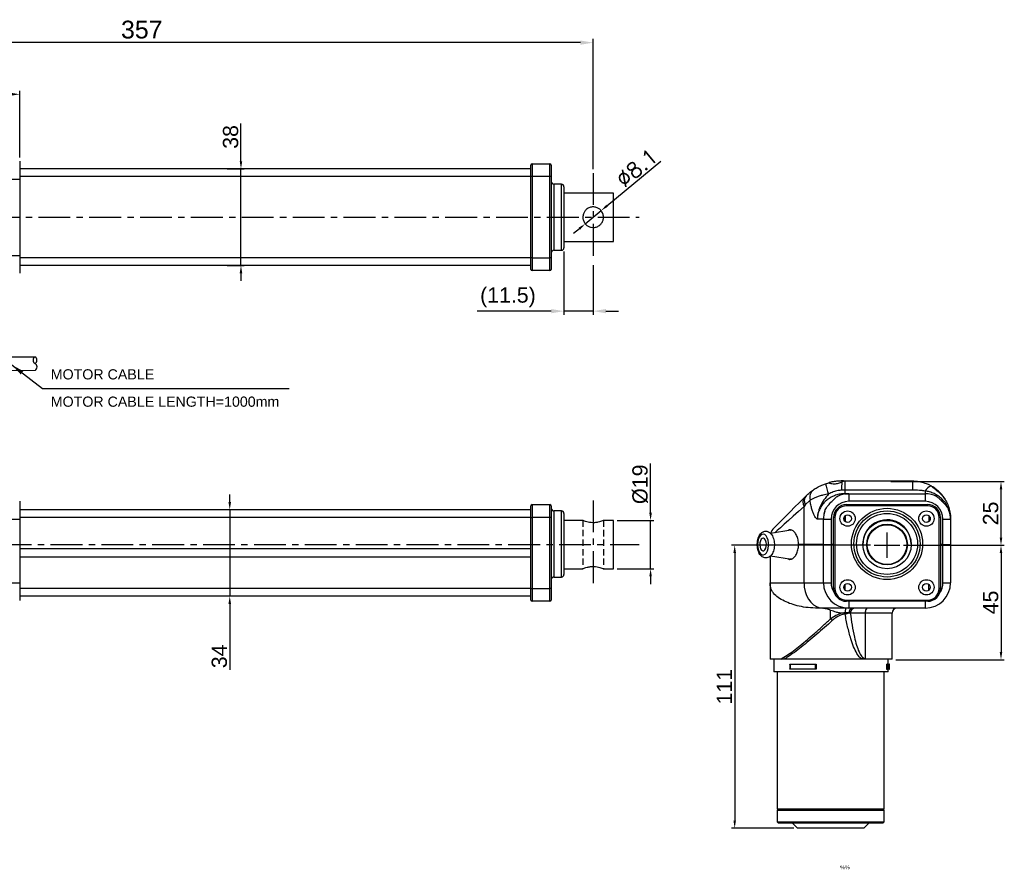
# Model space of a CAD drawing. Extents: x -901 to 3209, y -1525 to 2707.
# Tile 4 of 4: x -590 to -202, y -35 to 299. Entities that reach past the tile are written whole.
import ezdxf

# ---------------------------------------------------------------- set-up
doc = ezdxf.new("R2010")
doc.units = 0
doc.header["$LTSCALE"] = 10
doc.header["$MEASUREMENT"] = 0
doc.header["$PDMODE"] = 3
doc.linetypes.add('CENTER', pattern=[2, 1.25, -0.25, 0.25, -0.25])
doc.linetypes.add('HIDDEN', pattern=[0.375, 0.25, -0.125])
doc.layers.get('0').update_dxf_attribs({"linetype": 'CONTINUOUS'})
doc.layers.get('DEFPOINTS').update_dxf_attribs({"linetype": 'CONTINUOUS'})
for name, color, linetype in [('CE', 2, 'CENTER'), ('DIM', 4, 'CONTINUOUS'), ('DIM0', 4, 'CONTINUOUS'), ('HID', 1, 'HIDDEN')]:
    doc.layers.add(name, color=color, linetype=linetype)
doc.styles.add('CHINA', font='PMingLiU.ttf')
doc.styles.get("Standard").update_dxf_attribs({"font": 'ARIAL.TTF'})
doc.dimstyles.new('FU-2D', dxfattribs={"dimscale": 0, "dimtxt": 5, "dimasz": 5, "dimexe": 1.25, "dimexo": 0.625, "dimgap": 1, "dimtad": 1, "dimdec": 4, "dimtxsty": 'STANDARD', "dimcen": 2.5, "dimazin": 3, "dimtfac": 1, "dimtdec": 4, "dimtmove": 0, "dimatfit": 3, "dimtolj": 1, "dimtzin": 0})
doc.dimstyles.new('W_8', dxfattribs={"dimtxt": 8, "dimasz": 3, "dimexe": 3, "dimexo": 3, "dimgap": 2.5, "dimtad": 1, "dimdec": 3, "dimtxsty": 'STANDARD', "dimblk1": 'OPEN', "dimblk2": 'OPEN', "dimsah": 1, "dimcen": -2.5, "dimclrd": 256, "dimclre": 256, "dimclrt": 256, "dimazin": 3, "dimtfac": 0.8, "dimtmove": 0, "dimatfit": 3, "dimtolj": 1})

# ---------------------------------------------------------------- blocks, each defined once
blk = doc.blocks.new('*D27')
at = {"layer": 'DEFPOINTS', "color": 0}
for p in [(-589.7, 269.86), (-589.7, 243.53), (-699.7, 238.11)]:
    blk.add_point(p, dxfattribs=at)
at = {"layer": 'DIM', "color": 0}
for p, q in [((-699.7, 239.61), (-699.7, 271.16)), ((-589.7, 245.03), (-589.7, 271.16)), ((-696.7, 269.86), (-592.7, 269.86))]:
    blk.add_line(p, q, dxfattribs=at)
for points in [[(-696.7, 270.36), (-696.7, 269.36), (-699.7, 269.86)], [(-592.7, 270.36), (-592.7, 269.36), (-589.7, 269.86)]]:
    blk.add_solid(points, dxfattribs=at)
at = {"layer": 'DIM', "color": 0, "insert": (-644.7, 273.92), "char_height": 6, "attachment_point": 5}
blk.add_mtext('\\A1;110', dxfattribs=at)
blk = doc.blocks.new('*D31')
at = {"layer": 'DEFPOINTS', "color": 0}
for p in [(-509.57, 240.53), (-509.57, 202.53), (-502.68, 202.53)]:
    blk.add_point(p, dxfattribs=at)
at = {"layer": 'DIM', "color": 0}
for p, q in [((-502.68, 243.53), (-502.68, 258.39)), ((-508.07, 240.53), (-501.38, 240.53)), ((-502.68, 202.53), (-502.68, 240.53)), ((-508.07, 202.53), (-501.38, 202.53)), ((-502.68, 199.53), (-502.68, 196.53))]:
    blk.add_line(p, q, dxfattribs=at)
for points in [[(-503.18, 243.53), (-502.18, 243.53), (-502.68, 240.53)], [(-503.18, 199.53), (-502.18, 199.53), (-502.68, 202.53)]]:
    blk.add_solid(points, dxfattribs=at)
at = {"layer": 'DIM', "color": 0, "insert": (-506.75, 253.09), "char_height": 6, "attachment_point": 5, "rotation": 90}
blk.add_mtext('\\A1;38', dxfattribs=at)
blk = doc.blocks.new('*D32')
at = {"layer": 'DEFPOINTS', "color": 0}
for p in [(-356.18, 102.33), (-356.18, 83.33), (-341.6, 83.33)]:
    blk.add_point(p, dxfattribs=at)
at = {"layer": 'DIM', "color": 0}
for p, q in [((-341.6, 105.33), (-341.6, 124.72)), ((-354.68, 102.33), (-340.3, 102.33)), ((-341.6, 83.33), (-341.6, 102.33)), ((-354.68, 83.33), (-340.3, 83.33)), ((-341.6, 80.33), (-341.6, 77.33))]:
    blk.add_line(p, q, dxfattribs=at)
for points in [[(-342.1, 105.33), (-341.1, 105.33), (-341.6, 102.33)], [(-342.1, 80.33), (-341.1, 80.33), (-341.6, 83.33)]]:
    blk.add_solid(points, dxfattribs=at)
at = {"layer": 'DIM', "color": 0, "insert": (-345.67, 116.53), "char_height": 6, "attachment_point": 5, "rotation": 90}
blk.add_mtext('\\A1;{\\f????|b0|i0|c0|p54;%%c}19', dxfattribs=at)
blk = doc.blocks.new('*D35')
at = {"layer": 'DEFPOINTS', "color": 0}
for p in [(-361.06, 224.11), (-367.3, 218.94)]:
    blk.add_point(p, dxfattribs=at)
at = {"layer": 'DIM', "color": 0}
for p, q in [((-358.75, 226.02), (-337.52, 243.6)), ((-367.3, 218.94), (-361.06, 224.11)), ((-369.61, 217.03), (-371.92, 215.12))]:
    blk.add_line(p, q, dxfattribs=at)
for points in [[(-359.07, 226.41), (-358.43, 225.64), (-361.06, 224.11)], [(-369.93, 217.42), (-369.29, 216.65), (-367.3, 218.94)]]:
    blk.add_solid(points, dxfattribs=at)
at = {"layer": 'DIM', "color": 0, "insert": (-347.01, 240.94), "char_height": 6, "attachment_point": 5, "rotation": 39.6227}
blk.add_mtext('\\A1;{\\Ftxt,cns|c0;∅8.1}', dxfattribs=at)
blk = doc.blocks.new('*D36')
at = {"layer": 'DEFPOINTS', "color": 0}
for p in [(-489.18, 106.53), (-507.1, 72.53), (-489.18, 72.53)]:
    blk.add_point(p, dxfattribs=at)
at = {"layer": 'DIM', "color": 0}
for p, q in [((-507.1, 109.53), (-507.1, 112.53)), ((-490.68, 106.53), (-508.4, 106.53)), ((-507.1, 106.53), (-507.1, 72.53)), ((-490.68, 72.53), (-508.4, 72.53)), ((-507.1, 69.53), (-507.1, 43.6))]:
    blk.add_line(p, q, dxfattribs=at)
for points in [[(-507.6, 109.53), (-506.6, 109.53), (-507.1, 106.53)], [(-507.6, 69.53), (-506.6, 69.53), (-507.1, 72.53)]]:
    blk.add_solid(points, dxfattribs=at)
at = {"layer": 'DIM', "color": 0, "insert": (-511.17, 48.88), "char_height": 6, "attachment_point": 5, "rotation": 90}
blk.add_mtext('\\A1;34', dxfattribs=at)
blk = doc.blocks.new('*D43')
at = {"layer": 'DEFPOINTS', "color": 0}
for p in [(-243.62, 92.58), (-246.62, 47.58), (-203.8, 47.58)]:
    blk.add_point(p, dxfattribs=at)
at = {"layer": 'DIM', "color": 0}
for p, q in [((-242.12, 92.58), (-202.5, 92.58)), ((-203.8, 89.58), (-203.8, 50.58)), ((-245.12, 47.58), (-202.5, 47.58))]:
    blk.add_line(p, q, dxfattribs=at)
for points in [[(-204.3, 89.58), (-203.3, 89.58), (-203.8, 92.58)], [(-204.3, 50.58), (-203.3, 50.58), (-203.8, 47.58)]]:
    blk.add_solid(points, dxfattribs=at)
at = {"layer": 'DIM', "color": 0, "insert": (-207.85, 70.08), "char_height": 6, "attachment_point": 5, "rotation": 90}
blk.add_mtext('\\A1;45', dxfattribs=at)
blk = doc.blocks.new('*D44')
at = {"layer": 'DEFPOINTS', "color": 0}
for p in [(-253.62, 92.58), (-308.53, -18.67), (-283.77, -18.67)]:
    blk.add_point(p, dxfattribs=at)
at = {"layer": 'DIM', "color": 0}
for p, q in [((-255.12, 92.58), (-309.83, 92.58)), ((-308.53, 89.58), (-308.53, -15.67)), ((-285.27, -18.67), (-309.83, -18.67))]:
    blk.add_line(p, q, dxfattribs=at)
for points in [[(-309.03, 89.58), (-308.03, 89.58), (-308.53, 92.58)], [(-309.03, -15.67), (-308.03, -15.67), (-308.53, -18.67)]]:
    blk.add_solid(points, dxfattribs=at)
at = {"layer": 'DIM', "color": 0, "insert": (-312.55, 36.96), "char_height": 6, "attachment_point": 5, "rotation": 90}
blk.add_mtext('\\A1;111', dxfattribs=at)
blk = doc.blocks.new('*D45')
at = {"layer": 'DEFPOINTS', "color": 0}
for p in [(-248.62, 117.58), (-203.8, 117.58), (-243.62, 92.58)]:
    blk.add_point(p, dxfattribs=at)
at = {"layer": 'DIM', "color": 0}
for p, q in [((-247.12, 117.58), (-202.5, 117.58)), ((-203.8, 95.58), (-203.8, 114.58)), ((-242.12, 92.58), (-202.5, 92.58))]:
    blk.add_line(p, q, dxfattribs=at)
for points in [[(-204.3, 114.58), (-203.3, 114.58), (-203.8, 117.58)], [(-204.3, 95.58), (-203.3, 95.58), (-203.8, 92.58)]]:
    blk.add_solid(points, dxfattribs=at)
at = {"layer": 'DIM', "color": 0, "insert": (-207.86, 105.08), "char_height": 6, "attachment_point": 5, "rotation": 90}
blk.add_mtext('\\A1;25', dxfattribs=at)
blk = doc.blocks.new('*D46')
at = {"layer": 'DEFPOINTS', "color": 0}
for p in [(-721.18, 290.17), (-721.18, 238.9), (-364.18, 238.9)]:
    blk.add_point(p, dxfattribs=at)
at = {"layer": 'DIM', "color": 0}
for p, q in [((-721.18, 240.4), (-721.18, 291.67)), ((-364.18, 240.4), (-364.18, 291.67)), ((-369.18, 290.17), (-716.18, 290.17))]:
    blk.add_line(p, q, dxfattribs=at)
for points in [[(-716.18, 291.01), (-716.18, 289.34), (-721.18, 290.17)], [(-369.18, 291.01), (-369.18, 289.34), (-364.18, 290.17)]]:
    blk.add_solid(points, dxfattribs=at)
at = {"layer": 'DIM', "color": 0, "insert": (-541.7, 295.25), "char_height": 6, "attachment_point": 5}
blk.add_mtext('\\A1;{\\H1.167x;357}', dxfattribs=at)
blk = doc.blocks.new('*D47')
at = {"layer": 'DEFPOINTS', "color": 0}
for p in [(-375.66, 209.53), (-364.18, 204.15), (-375.66, 184.6)]:
    blk.add_point(p, dxfattribs=at)
at = {"layer": 'DIM', "color": 0}
for p, q in [((-375.66, 208.03), (-375.66, 183.1)), ((-364.18, 202.65), (-364.18, 183.1)), ((-380.66, 184.6), (-409.75, 184.6)), ((-364.18, 184.6), (-375.66, 184.6)), ((-359.18, 184.6), (-354.18, 184.6))]:
    blk.add_line(p, q, dxfattribs=at)
for points in [[(-380.66, 185.44), (-380.66, 183.77), (-375.66, 184.6)], [(-359.18, 185.44), (-359.18, 183.77), (-364.18, 184.6)]]:
    blk.add_solid(points, dxfattribs=at)
at = {"layer": 'DIM', "color": 0, "insert": (-397.7, 190.04), "char_height": 6, "attachment_point": 5}
blk.add_mtext('\\A1;(11.5)', dxfattribs=at)

msp = doc.modelspace()

# ---------------------------------------------------------------- linework, layer by layer
at = {"color": 7, "linetype": 'CONTINUOUS'}
for p, q in [((-589.702, 243.529), (-589.702, 236.529)), ((-388.661, 240.529), (-589.702, 240.529)), ((-388.661, 237.528), (-388.661, 242.028)), ((-388.161, 242.528), (-381.161, 242.528)), ((-388.161, 242.528), (-388.161, 237.528)), ((-381.161, 237.528), (-381.161, 242.528)), ((-380.661, 242.028), (-380.661, 237.528)), ((-592.702, 236.529), (-589.702, 236.529)), ((-388.661, 237.529), (-589.702, 237.529)), ((-589.702, 236.529), (-589.702, 206.529)), ((-388.661, 205.528), (-388.661, 237.528)), ((-388.161, 237.528), (-388.661, 237.528)), ((-388.161, 237.528), (-388.161, 205.528)), ((-381.161, 237.528), (-388.161, 237.528)), ((-381.161, 205.528), (-381.161, 237.528)), ((-380.661, 237.528), (-381.161, 237.528)), ((-380.661, 237.528), (-380.661, 205.528)), ((-379.661, 234.528), (-379.661, 208.528)), ((-376.661, 234.528), (-379.661, 234.528)), ((-376.661, 208.528), (-376.661, 234.528)), ((-375.661, 233.528), (-375.661, 209.528)), ((-356.181, 231.028), (-375.661, 231.028)), ((-356.181, 212.028), (-356.181, 231.028)), ((-375.661, 212.028), (-356.181, 212.028)), ((-592.702, 206.529), (-589.702, 206.529)), ((-589.702, 206.529), (-589.702, 199.529)), ((-388.661, 205.529), (-589.702, 205.529)), ((-388.661, 201.028), (-388.661, 205.528)), ((-388.161, 205.528), (-388.661, 205.528)), ((-388.161, 205.528), (-388.161, 200.528)), ((-388.161, 205.528), (-381.161, 205.528)), ((-381.161, 200.528), (-381.161, 205.528)), ((-380.661, 205.528), (-381.161, 205.528)), ((-380.661, 205.528), (-380.661, 201.028)), ((-379.661, 208.528), (-376.661, 208.528)), ((-388.661, 202.529), (-589.702, 202.529)), ((-381.161, 200.528), (-388.161, 200.528)), ((-272.811, 116.757), (-271.52, 117.151)), ((-265.721, 117.834), (-266.337, 117.834)), ((-265.722, 117.834), (-265.16, 117.834)), ((-265.16, 117.834), (-238.621, 117.834)), ((-265.16, 117.834), (-265.16, 114.263)), ((-238.621, 117.834), (-238.621, 114.263)), ((-265.16, 114.263), (-266.483, 114.21)), ((-238.621, 114.263), (-265.16, 114.263)), ((-265.16, 114.263), (-265.16, 112.834)), ((-265.16, 112.834), (-263.621, 112.834)), ((-263.621, 112.834), (-263.621, 109.834)), ((-263.621, 112.834), (-233.621, 112.834)), ((-233.621, 113.88), (-233.621, 112.834)), ((-233.621, 112.834), (-233.621, 109.834)), ((-231.466, 116.018), (-231.268, 115.871)), ((-589.702, 109.834), (-589.702, 102.834)), ((-388.161, 108.534), (-381.161, 108.534)), ((-388.161, 108.534), (-388.161, 103.534)), ((-381.161, 103.534), (-381.161, 108.534)), ((-280.754, 108.441), (-281.257, 107.854)), ((-281.065, 111.39), (-280.479, 111.977)), ((-278.876, 110.251), (-280.754, 108.441)), ((-264.621, 108.534), (-232.621, 108.534)), ((-264.621, 108.034), (-264.621, 108.534)), ((-233.621, 109.834), (-263.621, 109.834)), ((-232.621, 108.034), (-232.621, 108.534)), ((-388.661, 106.534), (-589.702, 106.534)), ((-388.661, 103.534), (-388.661, 108.034)), ((-380.661, 108.034), (-380.661, 103.534)), ((-379.661, 106.084), (-379.661, 80.084)), ((-376.661, 106.084), (-379.661, 106.084)), ((-376.661, 80.084), (-376.661, 106.084)), ((-375.661, 105.084), (-375.661, 81.084)), ((-281.257, 92.834), (-281.257, 107.854)), ((-232.621, 108.034), (-264.621, 108.034)), ((-592.702, 102.834), (-589.702, 102.834)), ((-388.661, 103.534), (-589.702, 103.534)), ((-589.702, 102.834), (-589.702, 92.834)), ((-388.661, 103.534), (-388.161, 103.534)), ((-388.661, 75.534), (-388.661, 103.534)), ((-381.161, 103.534), (-388.161, 103.534)), ((-388.161, 103.534), (-388.161, 75.534)), ((-380.661, 103.534), (-381.161, 103.534)), ((-381.161, 75.534), (-381.161, 103.534)), ((-380.661, 103.534), (-380.661, 75.534)), ((-368.231, 102.334), (-375.661, 102.334)), ((-356.181, 102.334), (-360.184, 102.334)), ((-356.181, 83.334), (-356.181, 102.334)), ((-273.621, 102.834), (-276.029, 102.834)), ((-273.621, 92.834), (-273.621, 102.834)), ((-273.621, 102.834), (-270.621, 102.834)), ((-270.621, 102.834), (-270.621, 92.834)), ((-269.621, 75.534), (-269.621, 103.534)), ((-269.121, 103.534), (-269.621, 103.534)), ((-269.121, 103.534), (-269.121, 75.534)), ((-265.527, 103.557), (-265.527, 102.512)), ((-265.116, 104.157), (-265.116, 101.912)), ((-232.116, 104.148), (-232.116, 101.921)), ((-232.115, 104.147), (-232.115, 101.922)), ((-231.715, 103.557), (-231.715, 102.512)), ((-227.621, 103.534), (-228.121, 103.534)), ((-228.121, 75.534), (-228.121, 103.534)), ((-227.621, 103.534), (-227.621, 75.534)), ((-226.621, 102.834), (-223.621, 102.834)), ((-226.621, 92.834), (-226.621, 102.834)), ((-223.621, 102.834), (-223.621, 92.834)), ((-286.385, 98.525), (-294.382, 97.197)), ((-286.555, 98.496), (-286.197, 98.605)), ((-592.702, 92.834), (-589.702, 92.834)), ((-592.702, 92.834), (-589.702, 92.834)), ((-589.702, 92.834), (-589.702, 77.834)), ((-388.661, 91.134), (-589.702, 91.134)), ((-281.257, 92.834), (-283.413, 92.834)), ((-281.257, 92.834), (-283.413, 92.834)), ((-273.621, 92.834), (-281.257, 92.834)), ((-281.257, 77.834), (-281.257, 92.834)), ((-273.621, 92.834), (-281.257, 92.834)), ((-273.621, 92.834), (-270.621, 92.834)), ((-273.621, 77.834), (-273.621, 92.834)), ((-273.621, 92.834), (-270.621, 92.834)), ((-269.621, 92.834), (-270.621, 92.834)), ((-270.621, 92.834), (-270.621, 77.834)), ((-269.621, 92.834), (-270.621, 92.834)), ((-226.621, 92.834), (-227.621, 92.834)), ((-226.621, 92.834), (-227.621, 92.834)), ((-226.621, 92.834), (-223.621, 92.834)), ((-226.621, 77.834), (-226.621, 92.834)), ((-226.621, 92.834), (-223.621, 92.834)), ((-223.621, 92.834), (-223.621, 77.834)), ((-388.661, 87.934), (-589.702, 87.934)), ((-294.621, 88.246), (-294.621, 77.834)), ((-294.384, 88.472), (-286.156, 87.106)), ((-286.25, 87.074), (-286.555, 87.172)), ((-375.661, 83.334), (-368.231, 83.334)), ((-360.184, 83.334), (-356.181, 83.334)), ((-592.702, 77.834), (-589.702, 77.834)), ((-589.702, 77.834), (-589.702, 70.834)), ((-379.661, 80.084), (-376.661, 80.084)), ((-294.621, 77.834), (-294.621, 48.212)), ((-294.621, 77.834), (-281.257, 77.834)), ((-281.257, 77.834), (-273.621, 77.834)), ((-273.621, 77.834), (-270.621, 77.834)), ((-226.621, 77.834), (-223.621, 77.834)), ((-388.661, 75.534), (-589.702, 75.534)), ((-388.661, 71.034), (-388.661, 75.534)), ((-388.661, 75.534), (-388.161, 75.534)), ((-388.161, 75.534), (-381.161, 75.534)), ((-388.161, 75.534), (-388.161, 70.534)), ((-380.661, 75.534), (-381.161, 75.534)), ((-381.161, 70.534), (-381.161, 75.534)), ((-380.661, 75.534), (-380.661, 71.034)), ((-269.121, 75.534), (-269.621, 75.534)), ((-265.115, 74.912), (-265.115, 77.157)), ((-232.116, 74.921), (-232.116, 77.148)), ((-232.115, 74.922), (-232.115, 77.147)), ((-227.621, 75.534), (-228.121, 75.534)), ((-388.661, 72.534), (-589.702, 72.534)), ((-381.161, 70.534), (-388.161, 70.534)), ((-264.621, 71.034), (-232.621, 71.034)), ((-264.621, 70.534), (-264.621, 71.034)), ((-232.621, 70.534), (-264.621, 70.534)), ((-263.621, 70.534), (-263.621, 67.834)), ((-233.621, 70.534), (-233.621, 67.834)), ((-232.621, 70.534), (-232.621, 71.034)), ((-273.803, 67.834), (-275.862, 67.834)), ((-263.621, 67.834), (-273.803, 67.834)), ((-270.801, 63.631), (-270.801, 66.962)), ((-265.092, 65.966), (-265.092, 65.967)), ((-263.541, 65.966), (-265.092, 65.966)), ((-233.621, 67.834), (-263.621, 67.834)), ((-257.233, 65.834), (-263.088, 65.834)), ((-246.621, 65.834), (-257.233, 65.834)), ((-257.233, 65.834), (-257.233, 47.834)), ((-246.621, 47.834), (-246.621, 65.834)), ((-265.111, 65.514), (-265.114, 65.509)), ((-290.406, 47.834), (-294.595, 47.834)), ((-293.121, 47.834), (-293.121, 42.834)), ((-258.441, 47.834), (-289.017, 47.834)), ((-257.233, 47.834), (-258.441, 47.834)), ((-246.621, 47.834), (-257.233, 47.834)), ((-248.121, 45.834), (-248.121, 47.834)), ((-270.621, 42.834), (-293.121, 42.834)), ((-291.771, 42.834), (-291.771, -11.166)), ((-286.801, 45.776), (-286.801, 43.893)), ((-286.743, 45.834), (-276.522, 45.834)), ((-276.522, 43.834), (-286.743, 43.834)), ((-286.741, 45.634), (-286.741, 44.034)), ((-276.768, 45.634), (-286.741, 45.634)), ((-286.741, 44.034), (-276.768, 44.034)), ((-276.768, 44.034), (-276.768, 45.634)), ((-276.444, 45.834), (-276.522, 45.834)), ((-276.522, 45.834), (-276.522, 43.834)), ((-276.522, 45.834), (-276.522, 45.834)), ((-276.444, 43.834), (-276.522, 43.834)), ((-276.522, 43.834), (-276.522, 43.834)), ((-276.444, 45.834), (-276.444, 43.834)), ((-248.121, 42.834), (-270.621, 42.834)), ((-249.771, -11.166), (-249.771, 42.834)), ((-248.888, 45.834), (-248.599, 45.834)), ((-248.888, 45.834), (-248.888, 43.834)), ((-248.888, 43.834), (-248.599, 43.834)), ((-248.599, 45.834), (-248.598, 45.834)), ((-248.599, 43.834), (-248.599, 45.834)), ((-248.599, 43.834), (-248.598, 43.834)), ((-248.598, 45.834), (-247.821, 45.834)), ((-247.821, 43.834), (-248.598, 43.834)), ((-247.621, 45.634), (-248.353, 45.634)), ((-248.353, 45.634), (-248.353, 44.034)), ((-248.353, 44.034), (-247.621, 44.034)), ((-248.121, 42.834), (-248.121, 43.834)), ((-247.621, 44.034), (-247.621, 45.634)), ((-281.271, -11.166), (-291.771, -11.166)), ((-291.271, -11.166), (-291.771, -11.666)), ((-249.771, -11.166), (-281.271, -11.166)), ((-249.771, -11.666), (-250.271, -11.166)), ((-288.957, -11.666), (-291.771, -11.666)), ((-291.771, -11.666), (-291.771, -16.166)), ((-249.771, -11.666), (-288.957, -11.666)), ((-249.771, -16.166), (-249.771, -11.666)), ((-291.771, -16.166), (-288.957, -16.166)), ((-291.771, -16.166), (-291.271, -16.666)), ((-288.524, -16.666), (-291.271, -16.666)), ((-288.957, -16.166), (-249.771, -16.166)), ((-250.271, -16.666), (-288.524, -16.666)), ((-285.771, -16.666), (-283.771, -18.666)), ((-257.771, -18.666), (-283.771, -18.666)), ((-257.771, -18.666), (-255.771, -16.666)), ((-250.271, -16.666), (-249.771, -16.166))]:
    msp.add_line(p, q, dxfattribs=at)
at = {"ltscale": 0.1}
for p, q in [((-617.297, 166.63), (-583.716, 166.631)), ((-617.297, 161.33), (-583.65, 161.337))]:
    msp.add_line(p, q, dxfattribs=at)
at = {"color": 7, "linetype": 'CONTINUOUS', "flags": 128}
for points in [[(-293.156, 99.299), (-293.052, 99.403), (-292.739, 99.716), (-292.219, 100.236), (-291.495, 100.961), (-290.568, 101.887), (-289.445, 103.011), (-288.128, 104.327), (-286.625, 105.83), (-284.942, 107.513), (-283.086, 109.369), (-281.065, 111.39)], [(-281.257, 107.854), (-283.49, 105.834), (-285.542, 103.978), (-287.402, 102.294), (-289.063, 100.791), (-290.518, 99.475), (-291.76, 98.351), (-292.734, 97.471)], [(-297.882, 96.82), (-298.429, 96.408), (-298.898, 95.731), (-299.253, 94.839), (-299.468, 93.798), (-299.527, 92.686), (-299.426, 91.585), (-299.172, 90.577), (-298.784, 89.736), (-298.291, 89.124), (-297.729, 88.788), (-297.141, 88.752), (-296.569, 89.019), (-296.056, 89.569), (-295.64, 90.361), (-295.352, 91.336), (-295.214, 92.423), (-295.235, 93.54), (-295.415, 94.604), (-295.739, 95.538), (-296.183, 96.271), (-296.716, 96.749), (-297.296, 96.937), (-297.882, 96.82)], [(-297.68, 95.262), (-298.099, 94.912), (-298.429, 94.311), (-298.631, 93.532), (-298.68, 92.668), (-298.571, 91.825), (-298.317, 91.104), (-297.947, 90.591), (-297.508, 90.349), (-297.052, 90.407), (-296.633, 90.757), (-296.303, 91.358), (-296.101, 92.137), (-296.052, 93), (-296.161, 93.844), (-296.415, 94.565), (-296.784, 95.078), (-297.224, 95.32), (-297.68, 95.262)], [(-281.257, 77.834), (-281.144, 76.098), (-280.808, 74.414), (-280.259, 72.834), (-279.513, 71.407), (-278.594, 70.174), (-277.53, 69.174), (-276.352, 68.437), (-275.097, 67.986), (-273.803, 67.834)], [(-256.117, 67.834), (-256.335, 67.796), (-256.544, 67.682), (-256.737, 67.497), (-256.906, 67.249), (-257.045, 66.946), (-257.148, 66.6), (-257.211, 66.225), (-257.233, 65.834)]]:
    msp.add_lwpolyline(points, dxfattribs=at)
at = {"color": 7, "linetype": 'CONTINUOUS'}
for centre, radius in [((-264.121, 103.034), 3), ((-248.621, 93.084), 14), ((-248.621, 93.084), 13), ((-248.621, 93.084), 12), ((-233.121, 103.034), 3), ((-264.121, 103.034), 1.5), ((-248.621, 92.834), 9.5), ((-248.621, 92.834), 8), ((-233.121, 103.034), 1.5), ((-248.621, 92.834), 7.8), ((-264.121, 76.034), 3), ((-264.121, 76.034), 1.5), ((-233.121, 76.034), 3), ((-233.121, 76.034), 1.5)]:
    msp.add_circle(centre, radius, dxfattribs=at)
for centre, radius, start, end in [((-388.161, 242.028), 0.5, 90, 180), ((-381.161, 242.028), 0.5, 0, 90), ((-379.661, 235.528), 1, 180, 270), ((-376.661, 233.528), 1, 0, 90), ((-376.661, 209.528), 1, 270, 0), ((-379.661, 207.528), 1, 90, 180), ((-388.161, 201.028), 0.5, 180, 270), ((-381.161, 201.028), 0.5, 270, 0), ((-244.259, 123.094), 29.247, 192.51323, 200.71796), ((-206.926, 114.194), 59.557, 176.81979, 179.98438), ((-275.161, 111.347), 3.874, 128.21732, 196.43019), ((-263.621, 102.834), 10, 90, 116.85965), ((-229.928, 111.903), 4.189, 108.65775, 151.8291), ((-233.621, 102.834), 10, 63.14035, 90), ((-388.161, 108.034), 0.5, 90, 180), ((-381.161, 108.034), 0.5, 0, 90), ((-278.545, 109.48), 3.162, 142.84588, 210.94574), ((-277.956, 110.001), 3.204, 141.93999, 209.14664), ((-263.621, 102.834), 7, 90, 180), ((-264.621, 103.534), 5, 90, 180), ((-233.621, 102.834), 7, 0, 90), ((-232.621, 103.534), 5, 0, 90), ((-379.661, 107.084), 1, 180, 270), ((-376.661, 105.084), 1, 0, 90), ((-263.621, 102.834), 10, 161.47651, 180), ((-264.621, 103.534), 4.5, 90, 180), ((-232.621, 103.534), 4.5, 0, 90), ((-233.621, 102.834), 10, 0, 18.52349), ((-248.621, 93.084), 9.5, 0, 181.50796), ((-289.621, 95.763), 5, 135, 163.51306), ((-379.661, 79.084), 1, 90, 180), ((-376.661, 81.084), 1, 270, 0), ((-263.621, 77.834), 10, 180, 270), ((-263.621, 77.834), 7, 180, 216.11948), ((-233.621, 77.834), 10, 270, 0), ((-233.621, 77.834), 7, 323.88066, 0), ((-264.621, 75.534), 5, 180, 270), ((-264.621, 75.534), 4.5, 180, 270), ((-232.621, 75.534), 4.5, 270, 0), ((-232.621, 75.534), 5, 270, 0), ((-388.161, 71.034), 0.5, 180, 270), ((-381.161, 71.034), 0.5, 270, 0), ((-266.696, 73.965), 8.598, 280.62427, 291.52612), ((-261.8, 66.114), 1.747, 100.11101, 184.86182), ((-261.224, 65.973), 1.869, 94.98892, 184.24211), ((-244.621, 65.834), 2, 90, 180), ((-256.031, 78.016), 20.618, 224.2421, 226.82411), ((-263.048, 50.507), 5.326, 329.88141, 337.69118), ((-247.821, 45.634), 0.2, 0, 90), ((-247.821, 44.034), 0.2, 270, 0)]:
    msp.add_arc(centre, radius, start, end, dxfattribs=at)
for centre, radius, start, end in [((-582.917, 165.323), 1.532, 121.27683, 241.04067), ((-584.468, 165.292), 1.539, 301.71333, 60.60417), ((-584.32, 162.658), 1.481, 296.50486, 63.49514)]:
    msp.add_arc(centre, radius, start, end)
for points, knots in [([(-368.231, 221.528), (-368.19, 221.962), (-368.108, 222.829), (-367.476, 223.995), (-366.518, 224.931), (-365.262, 225.514), (-363.898, 225.64), (-362.628, 225.339), (-361.521, 224.674), (-360.641, 223.654), (-360.136, 222.358), (-360.095, 220.996), (-360.471, 219.746), (-361.212, 218.67), (-362.297, 217.854), (-363.621, 217.439), (-364.967, 217.487), (-366.177, 217.93), (-367.212, 218.732), (-367.965, 219.875), (-368.218, 220.889), (-368.229, 221.441), (-368.231, 221.528)], [0, 0, 0, 0, 0.0505215, 0.1009515, 0.1537891, 0.2093357, 0.2620747, 0.3105748, 0.3601647, 0.4141571, 0.469461, 0.521122, 0.570099, 0.6206318, 0.6749349, 0.7301115, 0.7808741, 0.8290895, 0.8802988, 0.9354757, 0.9897269, 1, 1, 1, 1]), ([(-277.557, 114.39), (-277.094, 114.689), (-276.137, 115.307), (-274.453, 116.153), (-273.294, 116.58), (-272.811, 116.757)], [0, 0, 0, 0, 0.3530458, 0.7307527, 1, 1, 1, 1]), ([(-266.337, 117.834), (-266.343, 117.834), (-266.55, 117.834), (-267.054, 117.827), (-267.966, 117.776), (-268.948, 117.671), (-269.893, 117.523), (-270.706, 117.356), (-271.284, 117.214), (-271.494, 117.158), (-271.516, 117.152), (-271.52, 117.151)], [0, 0, 0, 0, 0.0044495, 0.1413817, 0.2778169, 0.4137868, 0.5507243, 0.6900289, 0.8306071, 0.9688833, 1, 1, 1, 1]), ([(-271.52, 117.151), (-271.499, 117.138), (-271.457, 117.113), (-271.01, 116.96), (-270.324, 116.787), (-269.437, 116.686), (-268.5, 116.759), (-267.627, 116.979), (-266.911, 117.256), (-266.548, 117.425), (-266.392, 117.498)], [0, 0, 0, 0, 0.1298643, 0.2595643, 0.393562, 0.5303805, 0.6562569, 0.7737698, 0.902645, 1, 1, 1, 1]), ([(-266.392, 117.498), (-266.218, 117.585), (-265.885, 117.751), (-265.738, 117.83), (-265.724, 117.834), (-265.722, 117.834)], [0, 0, 0, 0, 0.4779126, 0.9177115, 1, 1, 1, 1]), ([(-238.621, 117.834), (-238.375, 117.831), (-237.331, 117.815), (-235.495, 117.566), (-233.711, 117.038), (-232.38, 116.489), (-231.809, 116.195), (-231.466, 116.018)], [0, 0, 0, 0, 0.0985815, 0.4191126, 0.7395794, 0.8436178, 1, 1, 1, 1]), ([(-280.479, 111.977), (-279.999, 112.431), (-279.033, 113.346), (-278.051, 114.041), (-277.557, 114.39)], [0, 0, 0, 0, 0.4965269, 1, 1, 1, 1]), ([(-271.615, 112.748), (-272.357, 112.602), (-273.632, 112.353), (-275.316, 111.853), (-276.678, 111.351), (-277.906, 110.798), (-278.55, 110.435), (-278.876, 110.251)], [0, 0, 0, 0, 0.2547065, 0.4371999, 0.6247709, 0.8097581, 1, 1, 1, 1]), ([(-265.16, 112.834), (-265.777, 112.805), (-267.027, 112.745), (-268.843, 112.266), (-270.576, 111.514), (-272.143, 110.492), (-273.527, 109.215), (-274.633, 107.761), (-275.446, 106.145), (-275.94, 104.497), (-276, 103.367), (-276.029, 102.834)], [0, 0, 0, 0, 0.1131294, 0.229423, 0.34277, 0.4592568, 0.5715307, 0.6872919, 0.7929382, 0.9023241, 1, 1, 1, 1]), ([(-271.615, 112.748), (-272.242, 111.977), (-273.488, 110.448), (-274.943, 107.869), (-275.727, 105.642), (-275.99, 103.932), (-276.028, 103.209), (-276.029, 102.842), (-276.029, 102.834)], [0, 0, 0, 0, 0.2680587, 0.53238205, 0.80545805, 0.90120204, 0.99799357, 1, 1, 1, 1]), ([(-266.483, 114.21), (-266.942, 114.159), (-268.054, 114.035), (-269.797, 113.584), (-271.005, 113.029), (-271.615, 112.748)], [0, 0, 0, 0, 0.25801499, 0.62499364, 1, 1, 1, 1]), ([(-233.621, 113.88), (-233.928, 113.927), (-234.392, 113.999), (-235.891, 114.175), (-237.254, 114.257), (-238.457, 114.262), (-238.621, 114.263)], [0, 0, 0, 0, 0.1860217, 0.2815511, 0.9022087, 1, 1, 1, 1]), ([(-223.863, 104.984), (-223.923, 105.285), (-224.099, 106.183), (-224.688, 107.618), (-225.539, 109.057), (-226.626, 110.394), (-227.939, 111.601), (-229.609, 112.668), (-231.421, 113.432), (-232.772, 113.763), (-233.517, 113.866), (-233.621, 113.88)], [0, 0, 0, 0, 0.0652578, 0.194799, 0.3280597, 0.4205604, 0.5612133, 0.7062534, 0.8402277, 0.9778113, 1, 1, 1, 1]), ([(-226.828, 112.069), (-227.028, 112.328), (-227.567, 113.03), (-228.636, 114.065), (-229.763, 114.96), (-230.655, 115.555), (-231.252, 115.903), (-231.528, 116.052), (-231.497, 116.035), (-231.489, 116.031)], [0, 0, 0, 0, 0.1402029, 0.3798356, 0.5515932, 0.6926374, 0.8344804, 0.9571835, 1, 1, 1, 1]), ([(-231.268, 115.871), (-231.107, 115.733), (-230.742, 115.421), (-229.883, 114.697), (-228.808, 113.861), (-227.614, 112.96), (-226.997, 112.269), (-226.686, 111.921)], [0, 0, 0, 0, 0.1551251, 0.3492116, 0.5465296, 0.7715851, 1, 1, 1, 1]), ([(-276.029, 102.834), (-276.031, 102.835), (-276.033, 102.835), (-276.036, 102.835), (-276.038, 102.835), (-276.043, 102.836), (-276.049, 102.837), (-276.056, 102.839), (-276.073, 102.844), (-276.093, 102.851), (-276.152, 102.879), (-276.295, 102.969), (-276.598, 103.269), (-277.055, 103.936), (-277.574, 104.99), (-278.08, 106.368), (-278.503, 107.951), (-278.752, 109.293), (-278.853, 110.071), (-278.876, 110.251)], [0, 0, 0, 0, 0.0016008, 0.001964, 0.0022668, 0.002557, 0.0064029, 0.0067158, 0.0078201, 0.0194356, 0.0217046, 0.0530229, 0.128454, 0.2549848, 0.4161218, 0.5776129, 0.7608989, 0.9443602, 1, 1, 1, 1]), ([(-273.103, 106.011), (-272.818, 106.607), (-272.244, 107.808), (-270.77, 109.322), (-269.587, 110.559), (-268.77, 111.316), (-268.345, 111.644), (-268.173, 111.737), (-268.139, 111.756)], [0, 0, 0, 0, 0.2684546, 0.5406642, 0.7525903, 0.8799926, 0.9761034, 1, 1, 1, 1]), ([(-267.721, 111.955), (-267.742, 111.947), (-267.778, 111.933), (-268.026, 111.809), (-268.127, 111.759)], [0, 0, 0, 0, 0.59250446, 1, 1, 1, 1]), ([(-229.08, 111.74), (-229.171, 111.787), (-229.422, 111.916), (-229.554, 111.97), (-229.51, 111.95), (-229.505, 111.948)], [0, 0, 0, 0, 0.334811, 0.9247192, 1, 1, 1, 1]), ([(-229.103, 111.756), (-228.935, 111.648), (-228.547, 111.397), (-227.66, 110.559), (-226.541, 109.408), (-225.242, 108.004), (-224.459, 106.885), (-224.193, 106.159), (-224.139, 106.011)], [0, 0, 0, 0, 0.1073716, 0.2492754, 0.463403, 0.6844998, 0.9360752, 1, 1, 1, 1]), ([(-226.686, 111.921), (-226.265, 111.315), (-225.413, 110.089), (-224.449, 107.931), (-223.781, 105.512), (-223.622, 103.746), (-223.621, 102.847), (-223.621, 102.834)], [0, 0, 0, 0, 0.2174446, 0.4397504, 0.7141876, 0.9960382, 1, 1, 1, 1]), ([(-225.721, 110.489), (-225.731, 110.506), (-225.754, 110.546), (-225.986, 110.918), (-226.251, 111.355), (-226.526, 111.693), (-226.584, 111.764)], [0, 0, 0, 0, 0.2040701, 0.4638421, 0.8871664, 1, 1, 1, 1]), ([(-273.083, 106.047), (-273.158, 105.822), (-273.289, 105.426), (-273.41, 104.893), (-273.477, 104.534), (-273.509, 104.33), (-273.521, 104.247), (-273.52, 104.25), (-273.52, 104.251)], [0, 0, 0, 0, 0.3249531, 0.5732635, 0.7931167, 0.8802921, 0.9684505, 1, 1, 1, 1]), ([(-223.721, 104.245), (-223.722, 104.252), (-223.724, 104.269), (-223.756, 104.483), (-223.888, 105.283), (-224.213, 106.081), (-224.456, 106.679)], [0, 0, 0, 0, 0.0516649, 0.1236662, 0.3437356, 1, 1, 1, 1]), ([(-360.184, 102.311), (-360.171, 102.317), (-360.127, 102.335), (-360.487, 102.183), (-361.207, 101.914), (-362.298, 101.602), (-363.621, 101.408), (-364.967, 101.432), (-366.177, 101.634), (-367.212, 101.932), (-367.965, 102.219), (-368.218, 102.328), (-368.229, 102.333), (-368.231, 102.334)], [0, 0, 0, 0, 0.0423712, 0.1403122, 0.2413644, 0.3499561, 0.4602947, 0.5618064, 0.6582244, 0.7606293, 0.8709685, 0.9794566, 1, 1, 1, 1]), ([(-223.621, 102.834), (-223.621, 102.842), (-223.621, 103.327), (-223.674, 103.81), (-223.727, 104.286)], [0, 0, 0, 0, 0.01626533, 1, 1, 1, 1]), ([(-297.329, 97.85), (-297.494, 97.76), (-297.892, 97.543), (-298.427, 97.01), (-298.925, 96.255), (-299.314, 95.317), (-299.57, 94.244), (-299.68, 93.101), (-299.639, 91.946), (-299.449, 90.829), (-299.107, 89.791), (-298.63, 88.917), (-298.042, 88.249), (-297.379, 87.801), (-296.629, 87.566), (-295.846, 87.583), (-295.11, 87.85), (-294.475, 88.314), (-293.93, 88.96), (-293.477, 89.796), (-293.142, 90.8), (-292.948, 91.912), (-292.903, 93.067), (-293.008, 94.211), (-293.263, 95.299), (-293.671, 96.29), (-294.211, 97.089), (-294.854, 97.664), (-295.553, 98.008), (-296.312, 98.124), (-296.916, 98.027), (-297.241, 97.888), (-297.329, 97.85)], [0, 0, 0, 0, 0.0225076, 0.054467, 0.0886029, 0.1251114, 0.1621014, 0.1987993, 0.2353848, 0.272187, 0.3095496, 0.3479604, 0.3820595, 0.413423, 0.4431825, 0.4752381, 0.5056898, 0.5361765, 0.5687189, 0.6040575, 0.6410452, 0.6779137, 0.7145248, 0.7511694, 0.7881551, 0.8259104, 0.8648824, 0.8975806, 0.927986, 0.9574577, 0.9885474, 1, 1, 1, 1]), ([(-283.413, 92.834), (-283.452, 93.484), (-283.532, 94.785), (-284.141, 96.514), (-285.01, 97.843), (-286.041, 98.577), (-286.936, 98.749), (-287.394, 98.436), (-287.544, 98.332)], [0, 0, 0, 0, 0.1816407, 0.3632545, 0.5455663, 0.7283395, 0.9103572, 1, 1, 1, 1]), ([(-287.606, 87.347), (-287.54, 87.287), (-287.185, 86.962), (-286.39, 86.994), (-285.349, 87.501), (-284.404, 88.655), (-283.711, 90.266), (-283.436, 91.754), (-283.417, 92.62), (-283.413, 92.834)], [0, 0, 0, 0, 0.0406046, 0.2205517, 0.399722, 0.5792817, 0.7597971, 0.9403535, 1, 1, 1, 1]), ([(-368.231, 83.334), (-368.19, 83.351), (-368.108, 83.387), (-367.476, 83.64), (-366.518, 83.95), (-365.263, 84.208), (-363.898, 84.27), (-362.629, 84.127), (-361.517, 83.854), (-360.654, 83.553), (-360.162, 83.347), (-360.178, 83.354), (-360.184, 83.356)], [0, 0, 0, 0, 0.10105642, 0.20192993, 0.307619, 0.41872698, 0.52421896, 0.62123214, 0.7204252, 0.82842428, 0.93904678, 1, 1, 1, 1]), ([(-275.862, 67.834), (-277.128, 67.878), (-279.694, 67.965), (-283.18, 68.573), (-286.335, 69.44), (-289.152, 70.59), (-291.533, 72.006), (-293.08, 73.44), (-293.897, 74.652), (-294.263, 75.48), (-294.443, 76.094), (-294.541, 76.604), (-294.59, 77.019), (-294.613, 77.402), (-294.62, 77.643), (-294.621, 77.785), (-294.621, 77.834)], [0, 0, 0, 0, 0.1163896, 0.236018, 0.3560353, 0.478738, 0.615613, 0.7558335, 0.8377262, 0.8930238, 0.9298911, 0.9545255, 0.9783056, 0.9880716, 0.9958968, 1, 1, 1, 1]), ([(-270.801, 66.962), (-271.372, 67.176), (-272.523, 67.609), (-273.711, 67.759), (-274.31, 67.834)], [0, 0, 0, 0, 0.49589935, 1, 1, 1, 1]), ([(-266.81, 65.834), (-266.826, 65.837), (-266.863, 65.844), (-267.049, 65.88), (-267.64, 66.001), (-268.953, 66.339), (-270.078, 66.718), (-270.801, 66.962)], [0, 0, 0, 0, 0.011663, 0.0270622, 0.1369047, 0.4457071, 1, 1, 1, 1]), ([(-270.801, 63.631), (-270.12, 64.144), (-268.898, 65.065), (-267.451, 65.598), (-266.81, 65.834)], [0, 0, 0, 0, 0.5568045, 1, 1, 1, 1]), ([(-265.092, 65.967), (-265.092, 65.967), (-265.133, 65.967), (-265.715, 65.934), (-266.284, 65.882), (-266.81, 65.834)], [0, 0, 0, 0, 0.0000126, 0.0744262, 1, 1, 1, 1]), ([(-265.092, 65.966), (-265.091, 65.918), (-265.088, 65.791), (-265.089, 65.644), (-265.1, 65.542), (-265.107, 65.518), (-265.11, 65.514), (-265.111, 65.514)], [0, 0, 0, 0, 0.3146968, 0.8366742, 0.9679567, 0.9954433, 1, 1, 1, 1]), ([(-264.712, 67.834), (-264.717, 67.834), (-264.737, 67.833), (-264.799, 67.8), (-264.896, 67.631), (-264.998, 67.21), (-265.071, 66.636), (-265.085, 66.19), (-265.092, 65.967)], [0, 0, 0, 0, 0.0259228, 0.1034, 0.3275583, 0.5517081, 0.7758536, 1, 1, 1, 1]), ([(-263.088, 65.834), (-263.189, 65.867), (-263.328, 65.911), (-263.496, 65.955), (-263.541, 65.966)], [0, 0, 0, 0, 0.73211158, 1, 1, 1, 1]), ([(-263.088, 65.834), (-262.857, 64.256), (-262.396, 61.099), (-261.574, 56.926), (-260.686, 53.42), (-259.797, 50.91), (-258.944, 49.233), (-258.306, 48.654), (-258.12, 48.485)], [0, 0, 0, 0, 0.2566116, 0.5131245, 0.6881492, 0.8446795, 0.9548339, 1, 1, 1, 1]), ([(-290.406, 47.834), (-289.602, 48.285), (-288.09, 49.133), (-285.469, 51.025), (-282.791, 53.124), (-279.959, 55.486), (-276.998, 58.053), (-273.94, 60.773), (-271.847, 62.678), (-270.801, 63.631)], [0, 0, 0, 0, 0.15417742, 0.29011177, 0.42877189, 0.56878638, 0.70886484, 0.85441793, 1, 1, 1, 1]), ([(-270.138, 62.981), (-271.159, 62.059), (-273.202, 60.215), (-276.277, 57.52), (-279.342, 54.915), (-282.307, 52.508), (-285.109, 50.379), (-287.337, 48.832), (-288.571, 48.099), (-289.017, 47.834)], [0, 0, 0, 0, 0.1512325, 0.3024365, 0.4591759, 0.6158346, 0.7638477, 0.9146202, 1, 1, 1, 1]), ([(-265.115, 65.509), (-265.408, 65.464), (-266.501, 65.297), (-268.297, 64.499), (-269.531, 63.481), (-270.138, 62.981)], [0, 0, 0, 0, 0.1574429, 0.585667, 1, 1, 1, 1]), ([(-258.441, 47.834), (-258.685, 48), (-259.485, 48.545), (-260.645, 50.203), (-261.841, 52.736), (-263.051, 56.295), (-264.172, 60.584), (-264.8, 63.868), (-265.115, 65.511)], [0, 0, 0, 0, 0.0507475, 0.1663388, 0.3223733, 0.4926245, 0.7462307, 1, 1, 1, 1]), ([(-294.621, 48.212), (-294.621, 48.184), (-294.62, 48.122), (-294.615, 48.015), (-294.606, 47.918), (-294.598, 47.86), (-294.595, 47.834)], [0, 0, 0, 0, 0.1512282, 0.3417877, 0.7009444, 1, 1, 1, 1]), ([(-289.017, 47.834), (-289.307, 47.834), (-289.807, 47.834), (-290.229, 47.834), (-290.406, 47.834)], [0, 0, 0, 0, 0.5822704, 1, 1, 1, 1]), ([(-258.12, 48.485), (-257.832, 48.272), (-257.538, 48.056), (-257.237, 47.838), (-257.233, 47.834)], [0, 0, 0, 0, 0.9851762, 1, 1, 1, 1]), ([(-286.741, 45.634), (-286.742, 45.635), (-286.758, 45.658), (-286.786, 45.705), (-286.804, 45.765), (-286.798, 45.807), (-286.778, 45.83), (-286.754, 45.833), (-286.743, 45.834)], [0, 0, 0, 0, 0.0074463, 0.25291551, 0.52466991, 0.72097274, 0.86013942, 1, 1, 1, 1]), ([(-286.743, 43.834), (-286.754, 43.836), (-286.778, 43.839), (-286.798, 43.862), (-286.804, 43.904), (-286.786, 43.964), (-286.758, 44.011), (-286.742, 44.034), (-286.741, 44.034)], [0, 0, 0, 0, 0.1398622, 0.2790258, 0.4753292, 0.7470907, 0.9925537, 1, 1, 1, 1]), ([(-276.768, 45.634), (-276.768, 45.635), (-276.746, 45.658), (-276.698, 45.705), (-276.63, 45.765), (-276.576, 45.807), (-276.54, 45.83), (-276.528, 45.833), (-276.522, 45.834)], [0, 0, 0, 0, 0.0074495, 0.2529267, 0.5246659, 0.7209457, 0.8601346, 1, 1, 1, 1]), ([(-276.522, 43.834), (-276.528, 43.836), (-276.54, 43.839), (-276.576, 43.862), (-276.63, 43.904), (-276.698, 43.964), (-276.746, 44.011), (-276.768, 44.034), (-276.768, 44.034)], [0, 0, 0, 0, 0.139867, 0.2790529, 0.4753332, 0.7470795, 0.9925505, 1, 1, 1, 1]), ([(-248.353, 45.634), (-248.353, 45.635), (-248.359, 45.658), (-248.379, 45.705), (-248.428, 45.765), (-248.488, 45.807), (-248.545, 45.83), (-248.58, 45.833), (-248.598, 45.834)], [0, 0, 0, 0, 0.0074622, 0.2529285, 0.5246689, 0.7209562, 0.8601507, 1, 1, 1, 1]), ([(-248.598, 43.834), (-248.58, 43.836), (-248.545, 43.839), (-248.488, 43.862), (-248.428, 43.904), (-248.379, 43.964), (-248.359, 44.011), (-248.353, 44.034), (-248.353, 44.034)], [0, 0, 0, 0, 0.139851, 0.2790424, 0.4753302, 0.7470777, 0.9925378, 1, 1, 1, 1])]:
    msp.add_open_spline(points, degree=3, knots=knots, dxfattribs=at)
at = {"layer": 'CE'}
for p, q in [((-364.18, 238.903), (-364.18, 204.151)), ((-742.338, 221.528), (-346.128, 221.528)), ((-364.18, 110.209), (-364.18, 75.457)), ((-248.621, 87.584), (-248.621, 97.584)), ((-737.56, 92.833), (-346.128, 92.833)), ((-253.621, 92.584), (-243.621, 92.584))]:
    msp.add_line(p, q, dxfattribs=at)
at = {"layer": 'HID'}
for p, q in [((-368.231, 102.334), (-368.231, 83.334)), ((-360.164, 102.32), (-360.164, 83.334))]:
    msp.add_line(p, q, dxfattribs=at)

# ---------------------------------------------------------------- texts
at = {"layer": 'DIM', "char_height": 4, "width": 126.3105, "attachment_point": 1, "style": 'CHINA'}
for s, insert in [('{\\fArial|b0|i0|c0|p34;MOTOR\\fArial|b0|i0|c136|p34; \\fArial|b0|i0|c0|p34;CABLE\\fArial|b0|i0|c136|p34; }', (-577.486, 161.76)), ('{\\fArial|b0|i0|c0|p34;MOTOR\\fArial|b0|i0|c136|p34; \\fArial|b0|i0|c0|p34;CABLE\\fArial|b0|i0|c136|p34; \\fArial|b0|i0|c0|p34;LENGTH=1000mm}', (-577.486, 151.02))]:
    msp.add_mtext(s, dxfattribs=dict(at, insert=insert))
at = {"layer": 'DIM0'}
msp.add_text('%%', height=1.5, dxfattribs=at).set_placement((-267.015, -34.833))

# ---------------------------------------------------------------- dimensions: what is measured, and where the dimension line sits
at = {"layer": 'DIM'}
dim = msp.add_linear_dim(base=(-721.18, 290.172), p1=(-364.18, 238.903), p2=(-721.18, 238.903), text='{\\H1.167x;<>}', dimstyle='FU-2D', override={"dimscale": 1, "dimtxt": 6, "dimexe": 1.5, "dimexo": 1.5, "dimgap": 1.5, "dimdec": 1, "dimtp": 0.2, "dimtfac": 0.6, "dimtdec": 1, "dimtmove": 0, "dimatfit": 0}, dxfattribs=at)
dim.commit()
dim.dimension.update_dxf_attribs({"geometry": '*D46', "text_midpoint": (-541.701, 290.172), "dimtype": 160})
dim = msp.add_linear_dim(base=(-589.702, 269.861), p1=(-699.702, 238.113), p2=(-589.702, 243.529), dimstyle='FU-2D', override={"dimscale": 1, "dimtxt": 6, "dimasz": 3, "dimexe": 1.3, "dimexo": 1.5, "dimdec": 2, "dimtp": 0.2, "dimtfac": 0.6, "dimtdec": 2, "dimtmove": 0, "dimatfit": 0}, dxfattribs=at)
dim.commit()
dim.dimension.update_dxf_attribs({"geometry": '*D27', "text_midpoint": (-644.702, 269.861), "dimtype": 160})
for base, p1, p2, picture, middle in [((-502.68, 202.53), (-509.572, 240.53), (-509.572, 202.53), '*D31', (-502.68, 253.088)), ((-507.104, 72.534), (-489.182, 106.534), (-489.182, 72.534), '*D36', (-507.104, 48.879))]:
    dim = msp.add_linear_dim(base=base, p1=p1, p2=p2, angle=90, dimstyle='FU-2D', override={"dimscale": 1, "dimtxt": 6, "dimasz": 3, "dimexe": 1.3, "dimexo": 1.5, "dimdec": 2, "dimtp": 0.2, "dimtfac": 0.6, "dimtdec": 2, "dimtmove": 0, "dimatfit": 0}, dxfattribs=at)
    dim.commit()
    dim.dimension.update_dxf_attribs({"geometry": picture, "text_midpoint": middle, "dimtype": 160})
dim = msp.add_diameter_dim_2p(p1=(-367.3, 218.945), p2=(-361.061, 224.11), text='{\\Ftxt,cns|c0;<>}', dimstyle='FU-2D', override={"dimscale": 1, "dimtxt": 6, "dimasz": 3, "dimexe": 1.3, "dimexo": 1.5, "dimdec": 2, "dimtp": 0.2, "dimtfac": 0.6, "dimtdec": 2, "dimtmove": 0, "dimatfit": 0}, dxfattribs=at)
dim.commit()
dim.dimension.update_dxf_attribs({"geometry": '*D35', "text_midpoint": (-344.455, 237.859), "dimtype": 163})
dim = msp.add_linear_dim(base=(-375.661, 184.604), p1=(-364.18, 204.151), p2=(-375.661, 209.528), text='(<>)', dimstyle='FU-2D', override={"dimscale": 1, "dimtxt": 6, "dimexe": 1.5, "dimexo": 1.5, "dimgap": 1.5, "dimdec": 1, "dimtp": 0.2, "dimtfac": 0.6, "dimtdec": 1, "dimtmove": 0, "dimatfit": 0}, dxfattribs=at)
dim.commit()
dim.dimension.update_dxf_attribs({"geometry": '*D47', "text_midpoint": (-397.704, 190.037)})
dim = msp.add_linear_dim(base=(-341.603, 83.334), p1=(-356.181, 102.334), p2=(-356.181, 83.334), angle=90, text='{\\f????|b0|i0|c0|p54;%%c}<>', dimstyle='FU-2D', override={"dimscale": 1, "dimtxt": 6, "dimasz": 3, "dimexe": 1.3, "dimexo": 1.5, "dimdec": 2, "dimtp": 0.2, "dimtfac": 0.6, "dimtdec": 2, "dimtmove": 0, "dimatfit": 0}, dxfattribs=at)
dim.commit()
dim.dimension.update_dxf_attribs({"geometry": '*D32', "text_midpoint": (-341.603, 116.525), "dimtype": 160})
for base, p1, p2, override, picture, middle in [((-203.8, 117.584), (-243.621, 92.584), (-248.621, 117.584), {"dimscale": 1, "dimtxt": 6, "dimasz": 3, "dimexe": 1.3, "dimexo": 1.5, "dimdec": 2, "dimtp": 0.2, "dimtfac": 0.6, "dimtdec": 2, "dimtmove": 0, "dimatfit": 0}, '*D45', (-207.863, 105.084)), ((-308.534, -18.666), (-253.621, 92.584), (-283.771, -18.666), {"dimscale": 1, "dimtxt": 6, "dimasz": 3, "dimexe": 1.3, "dimexo": 1.5, "dimdec": 0, "dimtp": 0.2, "dimtfac": 0.6, "dimtdec": 2, "dimtmove": 0, "dimatfit": 0}, '*D44', (-312.546, 36.959)), ((-203.8, 47.584), (-243.621, 92.584), (-246.621, 47.584), {"dimscale": 1, "dimtxt": 6, "dimasz": 3, "dimexe": 1.3, "dimexo": 1.5, "dimdec": 2, "dimtp": 0.2, "dimtfac": 0.6, "dimtdec": 2, "dimtmove": 0, "dimatfit": 0}, '*D43', (-207.851, 70.084))]:
    dim = msp.add_linear_dim(base=base, p1=p1, p2=p2, angle=90, dimstyle='FU-2D', override=override, dxfattribs=at)
    dim.commit()
    dim.dimension.update_dxf_attribs({"geometry": picture, "text_midpoint": middle})

# ---------------------------------------------------------------- leaders
msp.add_leader([(-592.765, 163.451), (-580.788, 154.174), (-483.748, 154.174)], dimstyle='W_8', override={"dimtxt": 5, "dimasz": 5, "dimexe": 1.5, "dimexo": 1.5, "dimgap": 1.5, "dimtp": 0.2, "dimtdec": 3}, dxfattribs=at)

doc.saveas('drawing.dxf')
